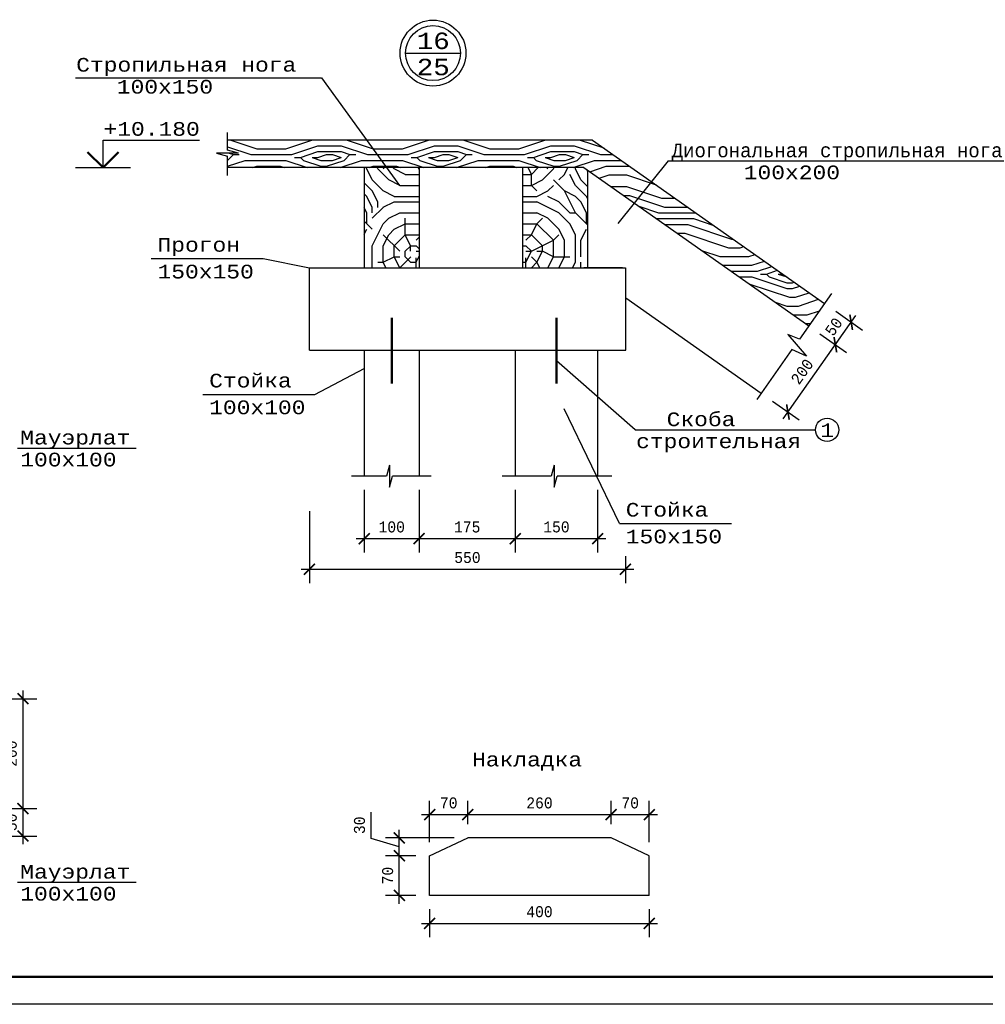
# Model space of a CAD drawing. Header units: millimetres. Extents: x -17 to 2655, y -428 to 194.
# Tile 36 of 47: x 1409 to 1585, y -103 to 77. Entities that reach past the tile are written whole.
import ezdxf
from ezdxf.enums import TextEntityAlignment as Align

# ---------------------------------------------------------------- set-up
doc = ezdxf.new("R2010")
doc.units = ezdxf.units.MM
for name, color, linetype in [('лист а3', 7, 'Continuous'), ('Размеры', 5, 'Continuous'), ('текст', 7, 'Continuous'), ('тонкий', 251, 'Continuous')]:
    doc.layers.add(name, color=color, linetype=linetype)
doc.layers.add('стропила', color=40, linetype='Continuous', lineweight=30)
doc.styles.get("Standard").update_dxf_attribs({"font": 'COUR.TTF', "width": 0.8, "height": 2})
doc.styles.add('style1', font='COUR.TTF')
doc.dimstyles.get("Standard").update_dxf_attribs({"dimtxt": 2, "dimasz": 2, "dimexe": 2.5, "dimexo": 2.5, "dimgap": 1, "dimtad": 1, "dimdec": 0, "dimzin": 0, "dimdsep": 46, "dimtxsty": 'Standard', "dimblk": 'ARCHTICK', "dimcen": -3, "dimdle": 1.5, "dimadec": 0, "dimazin": 0, "dimtfac": 0.75, "dimtdec": 0, "dimtofl": 0, "dimtmove": 0, "dimatfit": 3, "dimldrblk": 'ARCHTICK', "dimfxl": 0, "dimtvp": 1.5, "dimtolj": 1, "dimtzin": 0, "dimarcsym": 0})
pattern_1 = [(0, (1337.216, 583.533), (20, 20), [6, -14]), (0, (1337.216, 584.533), (20, 20), [6, -14]), (0, (1338.216, 586.533), (20, 20), [4, -16]), (0, (1339.216, 588.533), (20, 20), [3, -17]), (0, (1339.216, 590.533), (20, 20), [2, -18]), (0, (1334.216, 592.533), (20, 20), [1, -5, 1, -13]), (0, (1337.216, 593.533), (20, 20), [1, -8, 3, -8]), (0, (1341.216, 594.533), (20, 20), [1, -1, 1, -17]), (0, (1340.216, 595.533), (20, 20), [1, -19]), (0, (1339.216, 597.533), (20, 20), [3, -17]), (0, (1339.216, 599.533), (20, 20), [4, -16]), (0, (1338.216, 601.533), (20, 20), [5, -6, 1, -8]), (90, (1330.216, 589.533), (-20, 20), [1, -2, 5, -12]), (90, (1331.216, 591.533), (-20, 20), [1, -1, 3, -15]), (90, (1332.216, 599.533), (-20, 20), [2, -18]), (90, (1333.216, 591.533), (-20, 20), [4, -6, 1, -9]), (90, (1334.216, 602.533), (-20, 20), [1, -19]), (90, (1335.216, 592.533), (-20, 20), [3, -17]), (90, (1337.216, 593.533), (-20, 20), [2, -18]), (90, (1339.216, 593.533), (-20, 20), [1, -3, 3, -13]), (90, (1340.216, 594.533), (-20, 20), [1, -19]), (90, (1341.216, 590.533), (-20, 20), [2.8, -17.2]), (90, (1342.216, 586.533), (-20, 20), [2, -18]), (90, (1344.216, 594.533), (-20, 20), [1, -19]), (90, (1346.216, 593.533), (-20, 20), [3, -17]), (90, (1348.216, 593.533), (-20, 20), [3, -17]), (45, (1345.216, 585.533), (2e-15, 20), [1.4142, -1.4142, 1.4142, -24.04167]), (45, (1341.216, 590.533), (2e-15, 20), [2.8284, -25.4559]), (45, (1333.216, 600.533), (2e-15, 20), [2.8284, -25.4559]), (45, (1337.216, 595.533), (2e-15, 20), [2.8284, -25.4559]), (45, (1338.216, 591.533), (2e-15, 20), [2.8284, -25.4559]), (45, (1344.216, 587.533), (2e-15, 20), [2.8284, -25.4559]), (45, (1342.216, 588.533), (2e-15, 20), [4.24264, -24.0416]), (45, (1336.216, 597.533), (2e-15, 20), [1.4142, -26.8701]), (45, (1335.216, 599.533), (2e-15, 20), [1.4142, -26.8701]), (45, (1343.216, 599.533), (2e-15, 20), [1.4142, -26.8701]), (45, (1335.216, 589.533), (2e-15, 20), [1.4142, -26.8701]), (45, (1346.216, 596.533), (2e-15, 20), [1.4142, -26.8701]), (45, (1339.216, 594.533), (2e-15, 20), [1.4142, -26.8701]), (45, (1341.216, 596.533), (2e-15, 20), [1.4142, -26.8701]), (135, (1340.216, 592.533), (-20, 2e-15), [1.4142, -1.4142, 4.24264, -21.21323]), (135, (1343.216, 592.533), (-20, 2e-15), [1.4142, -26.8701]), (135, (1343.216, 585.533), (-20, 2e-15), [1.4142, -26.8701]), (135, (1339.216, 590.533), (-20, 2e-15), [1.4142, -26.8701]), (135, (1342.216, 594.533), (-20, 2e-15), [1.4142, -26.8701]), (135, (1337.216, 589.533), (-20, 2e-15), [1.4142, -26.8701]), (135, (1345.216, 589.533), (-20, 2e-15), [1.4142, -26.8701]), (135, (1331.216, 583.533), (-20, 2e-15), [1.4142, -26.8701]), (135, (1332.216, 584.533), (-20, 2e-15), [2.8284, -25.4559]), (135, (1333.216, 585.533), (-20, 2e-15), [2.8284, -25.4559]), (135, (1335.216, 585.533), (-20, 2e-15), [2.8284, -25.4559]), (135, (1336.216, 587.533), (-20, 2e-15), [2.8284, -25.4559]), (135, (1344.216, 595.533), (-20, 2e-15), [2.8284, -25.4559]), (135, (1348.216, 585.533), (-20, 2e-15), [2.8284, -25.4559]), (135, (1349.216, 601.533), (-20, 2e-15), [2.8284, -25.4559]), (135, (1349.216, 599.533), (-20, 2e-15), [2.8284, -25.4559]), (135, (1347.216, 598.533), (-20, 2e-15), [2.8284, -25.4559]), (135, (1333.216, 598.533), (-20, 2e-15), [4.24264, -24.0416]), (135, (1346.216, 596.533), (-20, 2e-15), [4.24264, -24.0416]), (26.565, (1335.216, 602.533), (20, 8e-09), [2.236, -42.48536]), (26.565, (1335.216, 592.533), (20, 8e-09), [2.236, -42.48536]), (26.565, (1337.216, 598.533), (20, 8e-09), [2.236, -42.48536]), (26.565, (1343.216, 584.533), (20, 8e-09), [2.236, -42.48536]), (26.565, (1342.216, 586.533), (20, 8e-09), [2.236, -42.48536]), (26.565, (1336.216, 590.533), (20, 8e-09), [2.236, -42.48536]), (26.565, (1336.216, 600.533), (20, 8e-09), [2.236, -42.48536]), (26.565, (1342.216, 594.533), (20, 8e-09), [4.472, -40.24936]), (63.435, (1342.216, 597.533), (1e-09, 20), [2.236, -42.48536]), (63.435, (1345.216, 591.533), (1e-09, 20), [2.236, -42.48536]), (63.435, (1335.216, 595.533), (1e-09, 20), [2.236, -42.48536]), (63.435, (1331.216, 596.533), (1e-09, 20), [2.236, -42.48536]), (63.435, (1343.216, 592.533), (1e-09, 20), [2.236, -42.48536]), (63.435, (1341.216, 592.533), (1e-09, 20), [2.236, -42.48536]), (63.435, (1333.216, 595.533), (1e-09, 20), [4.472, -40.24936]), (63.435, (1348.216, 588.533), (1e-09, 20), [4.472, -40.24936]), (63.435, (1346.216, 589.533), (1e-09, 20), [4.472, -40.24936]), (116.565, (1330.216, 586.533), (-8e-09, 20), [2.236, -42.48536]), (116.565, (1330.216, 597.533), (-8e-09, 20), [2.236, -42.48536]), (116.565, (1334.216, 583.533), (-8e-09, 20), [2.236, -42.48536]), (116.565, (1332.216, 601.533), (-8e-09, 20), [2.236, -42.48536]), (116.565, (1334.216, 589.533), (-8e-09, 20), [2.236, -42.48536]), (116.565, (1338.216, 591.533), (-8e-09, 20), [2.236, -42.48536]), (116.565, (1340.216, 595.533), (-8e-09, 20), [2.236, -42.48536]), (116.565, (1331.216, 587.533), (6e-06, 20), [2.236, -42.48536]), (116.565, (1336.216, 590.533), (-8e-09, 20), [2.236, -42.48536]), (116.565, (1342.216, 588.533), (-8e-09, 20), [2.236, -42.48536]), (116.565, (1344.216, 590.533), (-8e-09, 20), [2.236, -42.48536]), (116.565, (1348.216, 596.533), (-8e-09, 20), [2.236, -42.48536]), (116.565, (1333.216, 602.533), (-8e-09, 20), [2.236, -42.48536]), (116.565, (1330.216, 601.533), (-8e-09, 20), [4.472, -40.24936]), (116.565, (1333.216, 587.533), (-8e-09, 20), [4.472, -40.24936]), (153.435, (1330.216, 584.533), (-20, 1e-09), [2.236, -42.48536]), (153.435, (1347.216, 583.533), (-20, 1e-09), [2.236, -42.48536]), (153.435, (1346.216, 593.533), (-20, 1e-09), [2.236, -42.48536]), (153.435, (1338.216, 586.533), (-20, 1e-09), [2.236, -42.48536]), (153.435, (1337.216, 584.533), (-20, 1e-09), [2.236, -42.48536]), (153.435, (1339.216, 588.533), (-20, 1e-09), [2.236, -42.48536]), (153.435, (1345.216, 600.533), (-20, 1e-09), [2.236, -42.48536]), (153.435, (1347.216, 601.533), (-20, 1e-09), [4.472, -40.24936])]

# ---------------------------------------------------------------- blocks, each defined once
blk = doc.blocks.new('_ArchTick')
at = {"color": 0, "linetype": 'ByBlock', "const_width": 0.15}
blk.add_lwpolyline([(-0.5, -0.5), (0.5, 0.5)], dxfattribs=at)
blk = doc.blocks.new('*D240')
at = {"layer": 'Defpoints', "color": 0}
for p in [(1483.69, -82.71), (1523.69, -82.71), (1523.69, -87.8)]:
    blk.add_point(p, dxfattribs=at)
at = {"layer": 'Размеры', "color": 0, "lineweight": -2}
for p, q in [((1483.69, -85.21), (1483.69, -90.3)), ((1523.69, -85.21), (1523.69, -90.3)), ((1482.19, -87.8), (1525.19, -87.8))]:
    blk.add_line(p, q, dxfattribs=at)
at = {"layer": 'Размеры', "color": 0, "lineweight": -2, "xscale": 2, "yscale": 2, "zscale": 2, "rotation": 180}
blk.add_blockref('_ArchTick', (1483.69, -87.8), dxfattribs=at)
at = {"layer": 'Размеры', "color": 0, "lineweight": -2, "xscale": 2, "yscale": 2, "zscale": 2}
blk.add_blockref('_ArchTick', (1523.69, -87.8), dxfattribs=at)
at = {"layer": 'Размеры', "color": 0, "insert": (1503.69, -85.68), "char_height": 2, "attachment_point": 5}
blk.add_mtext('\\A1;400', dxfattribs=at)
blk = doc.blocks.new('*D241')
at = {"layer": 'Defpoints', "color": 0}
for p in [(1478.16, -75.49), (1483.69, -75.49), (1483.69, -82.71)]:
    blk.add_point(p, dxfattribs=at)
at = {"layer": 'Размеры', "color": 0, "lineweight": -2}
for p, q in [((1478.16, -84.21), (1478.16, -73.99)), ((1481.19, -75.49), (1475.66, -75.49)), ((1481.19, -82.71), (1475.66, -82.71))]:
    blk.add_line(p, q, dxfattribs=at)
at = {"layer": 'Размеры', "color": 0, "lineweight": -2, "xscale": 2, "yscale": 2, "zscale": 2}
for p, rotation in [((1478.16, -75.49), 90), ((1478.16, -82.71), 270)]:
    blk.add_blockref('_ArchTick', p, dxfattribs=dict(at, rotation=rotation))
at = {"layer": 'Размеры', "color": 0, "insert": (1476.04, -79.1), "char_height": 2, "attachment_point": 5, "rotation": 90}
blk.add_mtext('\\A1;70', dxfattribs=at)
blk = doc.blocks.new('*D242')
at = {"layer": 'Defpoints', "color": 0}
for p in [(1478.16, -72.24), (1490.64, -72.24), (1483.69, -75.49)]:
    blk.add_point(p, dxfattribs=at)
at = {"layer": 'Размеры', "color": 0, "lineweight": -2}
for p, q in [((1473.04, -72.33), (1473.04, -67.55)), ((1478.16, -76.99), (1478.16, -70.74)), ((1478.16, -73.86), (1473.04, -72.33)), ((1488.14, -72.24), (1475.66, -72.24)), ((1481.19, -75.49), (1475.66, -75.49))]:
    blk.add_line(p, q, dxfattribs=at)
at = {"layer": 'Размеры', "color": 0, "lineweight": -2, "xscale": 2, "yscale": 2, "zscale": 2}
for p, rotation in [((1478.16, -72.24), 90), ((1478.16, -75.49), 270)]:
    blk.add_blockref('_ArchTick', p, dxfattribs=dict(at, rotation=rotation))
at = {"layer": 'Размеры', "color": 0, "insert": (1470.92, -69.94), "char_height": 2, "attachment_point": 5, "rotation": 90}
blk.add_mtext('\\A1;30', dxfattribs=at)
blk = doc.blocks.new('*D243')
at = {"layer": 'Defpoints', "color": 0}
for p in [(1490.64, -68), (1490.64, -72.24), (1483.69, -75.49)]:
    blk.add_point(p, dxfattribs=at)
at = {"layer": 'Размеры', "color": 0, "lineweight": -2}
for p, q in [((1483.69, -72.99), (1483.69, -65.5)), ((1490.64, -69.74), (1490.64, -65.5)), ((1482.19, -68), (1492.14, -68))]:
    blk.add_line(p, q, dxfattribs=at)
at = {"layer": 'Размеры', "color": 0, "lineweight": -2, "xscale": 2, "yscale": 2, "zscale": 2, "rotation": 180}
blk.add_blockref('_ArchTick', (1483.69, -68), dxfattribs=at)
at = {"layer": 'Размеры', "color": 0, "lineweight": -2, "xscale": 2, "yscale": 2, "zscale": 2}
blk.add_blockref('_ArchTick', (1490.64, -68), dxfattribs=at)
at = {"layer": 'Размеры', "color": 0, "insert": (1487.16, -65.88), "char_height": 2, "attachment_point": 5}
blk.add_mtext('\\A1;70', dxfattribs=at)
blk = doc.blocks.new('*D244')
at = {"layer": 'Defpoints', "color": 0}
for p in [(1516.73, -68), (1490.64, -72.24), (1516.73, -72.24)]:
    blk.add_point(p, dxfattribs=at)
at = {"layer": 'Размеры', "color": 0, "lineweight": -2}
for p, q in [((1490.64, -69.74), (1490.64, -65.5)), ((1516.73, -69.74), (1516.73, -65.5)), ((1489.14, -68), (1518.23, -68))]:
    blk.add_line(p, q, dxfattribs=at)
at = {"layer": 'Размеры', "color": 0, "lineweight": -2, "xscale": 2, "yscale": 2, "zscale": 2, "rotation": 180}
blk.add_blockref('_ArchTick', (1490.64, -68), dxfattribs=at)
at = {"layer": 'Размеры', "color": 0, "lineweight": -2, "xscale": 2, "yscale": 2, "zscale": 2}
blk.add_blockref('_ArchTick', (1516.73, -68), dxfattribs=at)
at = {"layer": 'Размеры', "color": 0, "insert": (1503.69, -65.88), "char_height": 2, "attachment_point": 5}
blk.add_mtext('\\A1;260', dxfattribs=at)
blk = doc.blocks.new('*D245')
at = {"layer": 'Defpoints', "color": 0}
for p in [(1523.69, -68), (1516.73, -72.24), (1523.69, -75.49)]:
    blk.add_point(p, dxfattribs=at)
at = {"layer": 'Размеры', "color": 0, "lineweight": -2}
for p, q in [((1516.73, -69.74), (1516.73, -65.5)), ((1523.69, -72.99), (1523.69, -65.5)), ((1515.23, -68), (1525.19, -68))]:
    blk.add_line(p, q, dxfattribs=at)
at = {"layer": 'Размеры', "color": 0, "lineweight": -2, "xscale": 2, "yscale": 2, "zscale": 2, "rotation": 180}
blk.add_blockref('_ArchTick', (1516.73, -68), dxfattribs=at)
at = {"layer": 'Размеры', "color": 0, "lineweight": -2, "xscale": 2, "yscale": 2, "zscale": 2}
blk.add_blockref('_ArchTick', (1523.69, -68), dxfattribs=at)
at = {"layer": 'Размеры', "color": 0, "insert": (1520.21, -65.88), "char_height": 2, "attachment_point": 5}
blk.add_mtext('\\A1;70', dxfattribs=at)
blk = doc.blocks.new('*D270')
at = {"layer": 'Defpoints', "color": 0}
for p in [(1390.63, -46.9), (1390.63, -66.9), (1409.62, -66.9)]:
    blk.add_point(p, dxfattribs=at)
at = {"layer": 'Размеры', "color": 0, "lineweight": -2}
for p, q in [((1409.62, -45.4), (1409.62, -68.4)), ((1393.13, -46.9), (1412.12, -46.9)), ((1393.13, -66.9), (1412.12, -66.9))]:
    blk.add_line(p, q, dxfattribs=at)
at = {"layer": 'Размеры', "color": 0, "lineweight": -2, "xscale": 2, "yscale": 2, "zscale": 2}
for p, rotation in [((1409.62, -46.9), 90), ((1409.62, -66.9), 270)]:
    blk.add_blockref('_ArchTick', p, dxfattribs=dict(at, rotation=rotation))
at = {"layer": 'Размеры', "color": 0, "insert": (1407.5, -56.9), "char_height": 2, "attachment_point": 5, "rotation": 90}
blk.add_mtext('\\A1;200', dxfattribs=at)
blk = doc.blocks.new('*D361')
at = {"layer": 'Defpoints', "color": 0}
for p in [(1390.63, -66.9), (1403.53, -71.9), (1409.62, -71.9)]:
    blk.add_point(p, dxfattribs=at)
at = {"layer": 'Размеры', "color": 0, "lineweight": -2}
for p, q in [((1409.62, -65.4), (1409.62, -73.4)), ((1393.13, -66.9), (1412.12, -66.9)), ((1406.03, -71.9), (1412.12, -71.9))]:
    blk.add_line(p, q, dxfattribs=at)
at = {"layer": 'Размеры', "color": 0, "lineweight": -2, "xscale": 2, "yscale": 2, "zscale": 2}
for p, rotation in [((1409.62, -66.9), 90), ((1409.62, -71.9), 270)]:
    blk.add_blockref('_ArchTick', p, dxfattribs=dict(at, rotation=rotation))
at = {"layer": 'Размеры', "color": 0, "insert": (1407.5, -69.4), "char_height": 2, "attachment_point": 5, "rotation": 90}
blk.add_mtext('\\A1;50', dxfattribs=at)
blk = doc.blocks.new('*D383')
at = {"layer": 'Defpoints', "color": 0}
for p in [(1471.78, -6.39), (1481.78, -6.39), (1481.78, -17.76)]:
    blk.add_point(p, dxfattribs=at)
at = {"layer": 'Размеры', "color": 0, "lineweight": -2}
for p, q in [((1471.78, -8.89), (1471.78, -20.26)), ((1481.78, -8.89), (1481.78, -20.26)), ((1470.28, -17.76), (1483.28, -17.76))]:
    blk.add_line(p, q, dxfattribs=at)
at = {"layer": 'Размеры', "color": 0, "lineweight": -2, "xscale": 2, "yscale": 2, "zscale": 2, "rotation": 180}
blk.add_blockref('_ArchTick', (1471.78, -17.76), dxfattribs=at)
at = {"layer": 'Размеры', "color": 0, "lineweight": -2, "xscale": 2, "yscale": 2, "zscale": 2}
blk.add_blockref('_ArchTick', (1481.78, -17.76), dxfattribs=at)
at = {"layer": 'Размеры', "color": 0, "insert": (1476.78, -15.64), "char_height": 2, "attachment_point": 5}
blk.add_mtext('\\A1;100', dxfattribs=at)
blk = doc.blocks.new('*D384')
at = {"layer": 'Defpoints', "color": 0}
for p in [(1481.78, -6.39), (1499.28, -6.39), (1499.28, -17.76)]:
    blk.add_point(p, dxfattribs=at)
at = {"layer": 'Размеры', "color": 0, "lineweight": -2}
for p, q in [((1481.78, -8.89), (1481.78, -20.26)), ((1499.28, -8.89), (1499.28, -20.26)), ((1480.28, -17.76), (1500.78, -17.76))]:
    blk.add_line(p, q, dxfattribs=at)
at = {"layer": 'Размеры', "color": 0, "lineweight": -2, "xscale": 2, "yscale": 2, "zscale": 2, "rotation": 180}
blk.add_blockref('_ArchTick', (1481.78, -17.76), dxfattribs=at)
at = {"layer": 'Размеры', "color": 0, "lineweight": -2, "xscale": 2, "yscale": 2, "zscale": 2}
blk.add_blockref('_ArchTick', (1499.28, -17.76), dxfattribs=at)
at = {"layer": 'Размеры', "color": 0, "insert": (1490.53, -15.65), "char_height": 2, "attachment_point": 5}
blk.add_mtext('\\A1;175', dxfattribs=at)
blk = doc.blocks.new('*D385')
at = {"layer": 'Defpoints', "color": 0}
for p in [(1499.28, -6.39), (1514.28, -6.39), (1514.28, -17.76)]:
    blk.add_point(p, dxfattribs=at)
at = {"layer": 'Размеры', "color": 0, "lineweight": -2}
for p, q in [((1499.28, -8.89), (1499.28, -20.26)), ((1514.28, -8.89), (1514.28, -20.26)), ((1497.78, -17.76), (1515.78, -17.76))]:
    blk.add_line(p, q, dxfattribs=at)
at = {"layer": 'Размеры', "color": 0, "lineweight": -2, "xscale": 2, "yscale": 2, "zscale": 2, "rotation": 180}
blk.add_blockref('_ArchTick', (1499.28, -17.76), dxfattribs=at)
at = {"layer": 'Размеры', "color": 0, "lineweight": -2, "xscale": 2, "yscale": 2, "zscale": 2}
blk.add_blockref('_ArchTick', (1514.28, -17.76), dxfattribs=at)
at = {"layer": 'Размеры', "color": 0, "insert": (1506.78, -15.64), "char_height": 2, "attachment_point": 5}
blk.add_mtext('\\A1;150', dxfattribs=at)
blk = doc.blocks.new('*D386')
at = {"layer": 'Defpoints', "color": 0}
for p in [(1461.78, -10.28), (1519.36, -18.46), (1519.36, -23.34)]:
    blk.add_point(p, dxfattribs=at)
at = {"layer": 'Размеры', "color": 0, "lineweight": -2}
for p, q in [((1461.78, -12.78), (1461.78, -25.84)), ((1519.36, -20.96), (1519.36, -25.84)), ((1460.28, -23.34), (1520.86, -23.34))]:
    blk.add_line(p, q, dxfattribs=at)
at = {"layer": 'Размеры', "color": 0, "lineweight": -2, "xscale": 2, "yscale": 2, "zscale": 2, "rotation": 180}
blk.add_blockref('_ArchTick', (1461.78, -23.34), dxfattribs=at)
at = {"layer": 'Размеры', "color": 0, "lineweight": -2, "xscale": 2, "yscale": 2, "zscale": 2}
blk.add_blockref('_ArchTick', (1519.36, -23.34), dxfattribs=at)
at = {"layer": 'Размеры', "color": 0, "insert": (1490.57, -21.21), "char_height": 2, "attachment_point": 5}
blk.add_mtext('\\A1;550', dxfattribs=at)
blk = doc.blocks.new('*D387')
at = {"layer": 'Defpoints', "color": 0}
for p in [(1552.72, 20.97), (1557.58, 17.54), (1544.08, 8.71)]:
    blk.add_point(p, dxfattribs=at)
at = {"layer": 'Размеры', "color": 0, "lineweight": -2}
for p, q in [((1548.08, 4.06), (1558.45, 18.77)), ((1554.76, 19.53), (1559.63, 16.1)), ((1546.12, 7.27), (1550.99, 3.84))]:
    blk.add_line(p, q, dxfattribs=at)
at = {"layer": 'Размеры', "color": 0, "lineweight": -2, "xscale": 2, "yscale": 2, "zscale": 2}
for p, rotation in [((1557.58, 17.54), 54.82705745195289), ((1548.94, 5.28), 234.8270574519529)]:
    blk.add_blockref('_ArchTick', p, dxfattribs=dict(at, rotation=rotation))
at = {"layer": 'Размеры', "color": 0, "insert": (1551.53, 12.64), "char_height": 2, "attachment_point": 5, "rotation": 54.8271}
blk.add_mtext('\\A1;200', dxfattribs=at)
blk = doc.blocks.new('*D388')
at = {"layer": 'Defpoints', "color": 0}
for p in [(1555.6, 25.06), (1560.46, 21.63), (1552.72, 20.97)]:
    blk.add_point(p, dxfattribs=at)
at = {"layer": 'Размеры', "color": 0, "lineweight": -2}
for p, q in [((1557.64, 23.62), (1562.51, 20.19)), ((1556.72, 16.32), (1561.33, 22.86)), ((1554.76, 19.53), (1559.63, 16.1))]:
    blk.add_line(p, q, dxfattribs=at)
at = {"layer": 'Размеры', "color": 0, "lineweight": -2, "xscale": 2, "yscale": 2, "zscale": 2}
for p, rotation in [((1560.46, 21.63), 54.82705745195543), ((1557.58, 17.54), 234.8270574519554)]:
    blk.add_blockref('_ArchTick', p, dxfattribs=dict(at, rotation=rotation))
at = {"layer": 'Размеры', "color": 0, "insert": (1557.29, 20.81), "char_height": 2, "attachment_point": 5, "rotation": 54.8271}
blk.add_mtext('\\A1;50', dxfattribs=at)

msp = doc.modelspace()

# ---------------------------------------------------------------- hatches: boundary and pattern name
at = {"layer": 'тонкий'}
h = msp.add_hatch(dxfattribs=at)
h.set_pattern_fill('WOODFACE', color=256, scale=15, angle=315, style=0, pattern_type=2)
h.set_pattern_definition([(315, (1332.868, 581.942), (21.2132, -5e-15), [0.75, -14.25]), (45, (1340.823, 581.412), (5e-15, 21.2132), [1.5, -13.5]), (0, (1337.641, 582.473), (10.6066, 10.6066), [1.0605, -3.1815, 1.0605, -2.121, 7.425, -6.3647]), (0, (1331.807, 581.942), (10.6066, 10.6066), [1.06065, -2.1213, 1.06065, -16.9706]), (0, (1336.58, 579.291), (10.6066, 10.6066), [1.06065, -20.15255]), (0, (1337.11, 577.7), (10.6066, 10.6066), [1.06065, -20.15255]), (0, (1336.58, 580.351), (10.6066, 10.6066), [1.06065, -20.15255]), (0, (1336.58, 581.412), (10.6066, 10.6066), [2.1213, -19.0919]), (0, (1347.187, 586.715), (10.6066, 10.6066), [2.1213, -19.0919]), (0, (1336.05, 583.003), (10.6066, 10.6066), [4.2426, -16.9706]), (0, (1336.05, 584.064), (10.6066, 10.6066), [4.2426, -16.9706]), (0, (1346.126, 580.351), (10.6066, 10.6066), [4.2426, -16.9706]), (0, (1336.58, 585.655), (10.6066, 10.6066), [3.18198, -18.03122]), (0, (1336.05, 589.367), (10.6066, 10.6066), [3.18198, -18.03122]), (0, (1336.05, 587.246), (10.6066, 10.6066), [3.18198, -18.03122]), (0, (1346.126, 583.533), (10.6066, 10.6066), [5.3033, -15.9099]), (0, (1345.596, 585.124), (10.6066, 10.6066), [5.3033, -15.9099]), (0, (1344.005, 581.412), (10.6066, 10.6066), [7.42462, -13.7886]), (341.565, (1334.989, 581.942), (10.6066, -10.6066), [1.67705, -31.86397]), (341.565, (1340.2924, 583.003), (10.6066, -10.6066), [1.67705, -31.86397]), (341.565, (1338.7014, 582.4726), (10.6066, -10.6066), [1.67705, -31.86397]), (341.565, (1333.398, 581.412), (10.6066, -10.6066), [3.3541, -30.1869]), (341.565, (1340.2924, 584.0636), (10.6066, -10.6066), [5.03115, -28.50987]), (341.565, (1339.762, 585.6546), (10.6066, -10.6066), [6.7082, -26.8328]), (341.565, (1339.232, 587.2456), (10.6066, -10.6066), [6.7082, -26.8328]), (341.565, (1340.823, 592.0186), (10.6066, -10.6066), [6.7082, -26.8328]), (341.565, (1339.762, 590.958), (10.6066, -10.6066), [8.38525, -25.15576]), (341.565, (1339.232, 589.367), (10.6066, -10.6066), [8.38525, -25.15576]), (18.435, (1338.7014, 581.412), (10.6066, 10.6066), [1.67705, -31.86397]), (18.435, (1336.05, 581.942), (10.6066, 10.6066), [1.67705, -31.86397]), (18.435, (1332.868, 581.942), (10.6066, 10.6066), [3.3541, -30.1869]), (18.435, (1337.641, 580.351), (10.6066, 10.6066), [3.3541, -30.1869]), (18.435, (1331.277, 582.4726), (10.6066, 10.6066), [5.03115, -28.50987]), (18.435, (1330.216, 583.533), (10.6066, 10.6066), [6.7082, -26.8328]), (18.435, (1340.2924, 574.518), (10.6066, 10.6066), [6.7082, -26.8328]), (18.435, (1337.641, 579.291), (10.6066, 10.6066), [6.7082, -26.8328]), (18.435, (1338.7014, 576.109), (10.6066, 10.6066), [8.38525, -25.15576]), (18.435, (1338.171, 577.7), (10.6066, 10.6066), [8.38525, -25.15576])])
h.paths.add_polyline_path([(1446.8465, 54.7922), (1446.8465, 52.9635), (1448.8465, 52.4184), (1444.8465, 52.4184), (1446.8465, 51.8734), (1446.8465, 49.7922), (1511.7738, 49.7922), (1552.7204, 20.9697), (1555.6007, 25.0568), (1513.3571, 54.7922)])
h = msp.add_hatch(dxfattribs=at)
h.set_pattern_fill('LOGEND', color=256, scale=20, style=0, pattern_type=2)
h.set_pattern_definition(pattern_1)
h.paths.add_polyline_path([(1481.7772, 49.7922), (1471.7772, 49.7922), (1471.7772, 31.5409), (1481.7772, 31.5409)])
h = msp.add_hatch(dxfattribs=at)
h.set_pattern_fill('LOGEND', color=256, scale=20, style=0, pattern_type=2)
h.set_pattern_definition(pattern_1)
h.paths.add_polyline_path([(1512.4288, 49.3311), (1511.7738, 49.7922), (1500.5808, 49.7922), (1500.5808, 31.5409), (1512.4288, 31.5409)])

# ---------------------------------------------------------------- linework, layer by layer
for p, q in [((1419.1942, 66.1079), (1463.9725, 66.1079)), ((1446.8465, 52.9635), (1446.8465, 56.1486)), ((1424.1995, 54.7898), (1441.7606, 54.7898)), ((1424.1995, 49.7898), (1424.1995, 54.7898)), ((1448.8465, 52.4184), (1444.8465, 52.4184)), ((1444.8465, 52.4184), (1446.8465, 51.8734)), ((1448.8465, 52.4184), (1446.8465, 52.9635)), ((1446.8465, 48.3639), (1446.8465, 51.8734)), ((1527.1189, 50.9898), (1603.796, 50.9898)), ((1419.1995, 49.7898), (1429.1995, 49.7898)), ((1521.1047, 2.0476), (1553.9549, 2.0476)), ((1408.6188, -1.2812), (1430.2088, -1.2812)), ((1476.3836, -4.3932), (1475.8386, -6.3932)), ((1476.3836, -4.3932), (1476.3836, -8.3932)), ((1506.3836, -4.3932), (1505.8386, -6.3932)), ((1506.3836, -4.3932), (1506.3836, -8.3932)), ((1475.8386, -6.3932), (1469.4685, -6.3932)), ((1476.3836, -8.3932), (1476.9287, -6.3932)), ((1483.9477, -6.3932), (1476.9287, -6.3932)), ((1505.8386, -6.3932), (1496.9112, -6.3932)), ((1506.3836, -8.3932), (1506.9287, -6.3932)), ((1516.8623, -6.3932), (1506.9287, -6.3932)), ((1408.6188, -80.3152), (1430.2088, -80.3152))]:
    msp.add_line(p, q)
at = {"lineweight": 50}
for q in [(1421.3711, 52.6183), (1427.0279, 52.6183)]:
    msp.add_line((1424.1995, 49.7898), q, dxfattribs=at)
at = {"lineweight": 30}
for p, q in [((1483.6855, -75.4859), (1490.6421, -72.242)), ((1516.7286, -72.242), (1490.6421, -72.242)), ((1523.6853, -75.4859), (1516.7286, -72.242)), ((1483.6855, -82.7104), (1483.6855, -75.4859)), ((1523.6853, -82.7104), (1523.6853, -75.4859)), ((1523.6853, -82.7104), (1483.6855, -82.7104))]:
    msp.add_line(p, q, dxfattribs=at)
msp.add_circle((1484.2965, 70.6209), 6)
msp.add_circle((1484.2965, 70.6209), 5, dxfattribs=at)
at = {"layer": 'лист а3', "color": 7}
msp.add_lwpolyline([(1319.1703, -102.5277), (1319.1703, 194.4723), (1739.1703, 194.4723), (1739.1703, -102.5277), (1319.1703, -102.5277)], dxfattribs=at)
at = {"layer": 'лист а3', "color": 7, "lineweight": 50}
msp.add_lwpolyline([(1339.1703, 189.4723), (1734.1703, 189.4723), (1734.1703, -97.5277), (1339.1703, -97.5277), (1339.1703, 189.4723)], dxfattribs=at)
at = {"layer": 'стропила'}
for p, q in [((1513.3571, 54.7922), (1446.8465, 54.7922)), ((1513.3571, 54.7922), (1555.6007, 25.0568)), ((1511.7738, 49.7922), (1446.8465, 49.7922)), ((1471.7772, 49.7898), (1471.7772, 31.5409)), ((1481.7772, 49.7898), (1481.7772, 31.5409)), ((1500.5808, 49.7922), (1500.5808, 31.5409)), ((1511.7738, 49.7922), (1552.7204, 20.9697)), ((1512.4288, 49.3311), (1512.4288, 31.5409)), ((1461.7772, 16.5409), (1461.7772, 31.5409)), ((1461.7772, 31.5409), (1519.3637, 31.5409)), ((1518.8132, 31.5409), (1511.7772, 31.5409)), ((1519.4031, 16.5409), (1519.4031, 31.5409)), ((1519.4031, 26.0784), (1544.0798, 8.7085)), ((1461.7772, 16.5409), (1519.4031, 16.5409)), ((1471.7772, 16.5409), (1471.7772, -6.3932)), ((1481.7772, 16.5409), (1481.7772, -6.3932)), ((1499.2772, 16.5409), (1499.2772, -6.3932)), ((1514.2772, 16.5409), (1514.2772, -6.3932))]:
    msp.add_line(p, q, dxfattribs=at)
at = {"layer": 'тонкий'}
for p, q in [((1479.2965, 70.6209), (1489.2965, 70.6209)), ((1463.9725, 66.1079), (1478.2161, 46.5333)), ((1527.1189, 50.9898), (1517.9453, 39.6103)), ((1432.9668, 33.2063), (1453.3696, 33.2063)), ((1453.3696, 33.2063), (1461.7772, 31.5409)), ((1521.1047, 2.0476), (1506.814, 14.6322)), ((1462.7763, 8.4956), (1471.7772, 13.1988)), ((1442.3734, 8.4956), (1462.7763, 8.4956)), ((1518.2512, -15.0203), (1508.1597, 5.8501)), ((1518.2512, -15.0203), (1538.654, -15.0203))]:
    msp.add_line(p, q, dxfattribs=at)
at = {"layer": 'тонкий', "lineweight": 50}
for p, q in [((1476.814, 22.4609), (1476.814, 10.4609)), ((1506.814, 22.4609), (1506.814, 10.4609))]:
    msp.add_line(p, q, dxfattribs=at)
at = {"layer": 'тонкий'}
msp.add_lwpolyline([(1556.8935, 26.8914), (1551.0312, 18.5726), (1548.8958, 19.422), (1552.2933, 15.4693), (1549.67, 16.6411), (1543.264, 7.551)], dxfattribs=at)
msp.add_circle((1556.0724, 2.0476), 2.1175, dxfattribs=at)

# ---------------------------------------------------------------- texts
at = {"style": 'style1'}
msp.add_text('16', height=3, dxfattribs=at).set_placement((1484.3413, 72.8607), align=Align.MIDDLE_CENTER)
for s, p in [('Стропильная нога', (1419.3178, 67.2475)), ('100x150', (1426.7134, 63.2475)), ('Диогональная стропильная нога', (1527.7634, 51.6548)), ('100x200', (1540.8924, 47.6548)), ('Прогон', (1434.1258, 34.473)), ('150x150', (1434.1258, 29.6015)), ('Стойка', (1443.5324, 9.7624)), ('100х100', (1443.5324, 4.8908)), ('Скоба', (1526.8503, 2.7126)), ('Мауэрлат', (1409.1292, -0.6163)), ('1', (1554.8307, 0.7289)), ('строительная', (1521.2843, -1.2874)), ('100х100', (1409.1276, -4.6163)), ('Стойка', (1519.4102, -13.7536)), ('150x150', (1519.4102, -18.6251)), ('Накладка', (1491.4133, -59.2247)), ('Мауэрлат', (1409.1292, -79.6503)), ('100х100', (1409.1276, -83.6503))]:
    msp.add_text(s, height=2.5, dxfattribs=at).set_placement(p)
at = {"color": 0, "style": 'style1'}
msp.add_text('25', height=3, dxfattribs=at).set_placement((1484.3413, 68.091), align=Align.MIDDLE_CENTER)
at = {"layer": 'текст', "style": 'style1'}
msp.add_text('+10.180', height=2.5, dxfattribs=at).set_placement((1424.2869, 55.5769))

# ---------------------------------------------------------------- dimensions: what is measured, and where the dimension line sits
at = {"layer": 'Размеры'}
for base, p1, p2, angle, text, picture, middle in [((1560.4626, 21.6305), (1552.7204, 20.9697), (1555.6007, 25.0568), 234.827057, '50', '*D388', (1557.2864, 20.8105)), ((1409.6243, -71.8969), (1390.6298, -66.8969), (1403.5317, -71.8969), 90, '50', '*D361', (1407.5003, -69.3969)), ((1478.1634, -72.242), (1483.6855, -75.4859), (1490.6421, -72.242), 90, '30', '*D242', (1470.9155, -71.3268))]:
    dim = msp.add_linear_dim(base=base, p1=p1, p2=p2, angle=angle, text=text, dimstyle='Standard', override={"dimtmove": 1}, dxfattribs=at)
    dim.commit()
    dim.dimension.update_dxf_attribs({"geometry": picture, "text_midpoint": middle})
dim = msp.add_aligned_dim(p1=(1544.0798, 8.7085), p2=(1552.7204, 20.9697), distance=-5.9479, text='200', dimstyle='Standard', dxfattribs=at)
dim.commit()
dim.dimension.update_dxf_attribs({"geometry": '*D387', "text_midpoint": (1551.5259, 12.6363)})
for base, p1, p2, text, picture, middle in [((1481.7772, -17.7639), (1471.7772, -6.3932), (1481.7772, -6.3932), '100', '*D383', (1476.7772, -15.64)), ((1519.3637, -23.3355), (1461.7772, -10.277), (1519.3637, -18.4603), '550', '*D386', (1490.5704, -21.2116)), ((1490.6421, -67.9994), (1483.6855, -75.4859), (1490.6421, -72.242), '70', '*D243', (1487.1638, -65.8755)), ((1523.6853, -87.8036), (1483.6855, -82.7104), (1523.6853, -82.7104), '400', '*D240', (1503.6854, -85.6797))]:
    dim = msp.add_linear_dim(base=base, p1=p1, p2=p2, text=text, dimstyle='Standard', dxfattribs=at)
    dim.commit()
    dim.dimension.update_dxf_attribs({"geometry": picture, "text_midpoint": middle})
for base, p1, p2, text, picture, middle in [((1499.2772, -17.7639), (1481.7772, -6.3932), (1499.2772, -6.3932), '175', '*D384', (1490.5272, -15.6511)), ((1514.2772, -17.7639), (1499.2772, -6.3932), (1514.2772, -6.3932), '150', '*D385', (1506.7772, -15.64)), ((1516.7286, -67.9994), (1490.6421, -72.242), (1516.7286, -72.242), '260', '*D244', (1503.6854, -65.8755)), ((1523.6853, -67.9994), (1516.7286, -72.242), (1523.6853, -75.4859), '70', '*D245', (1520.2069, -65.8755))]:
    dim = msp.add_linear_dim(base=base, p1=p1, p2=p2, text=text, dimstyle='Standard', override={"dimtmove": 1}, dxfattribs=at)
    dim.commit()
    dim.dimension.update_dxf_attribs({"geometry": picture, "text_midpoint": middle})
for base, p1, p2, text, picture, middle in [((1409.6243, -66.8969), (1390.6298, -46.8969), (1390.6298, -66.8969), '200', '*D270', (1407.5003, -56.8969)), ((1478.1634, -75.4859), (1483.6855, -82.7104), (1483.6855, -75.4859), '70', '*D241', (1476.0394, -79.0982))]:
    dim = msp.add_linear_dim(base=base, p1=p1, p2=p2, angle=90, text=text, dimstyle='Standard', dxfattribs=at)
    dim.commit()
    dim.dimension.update_dxf_attribs({"geometry": picture, "text_midpoint": middle})

doc.saveas('drawing.dxf')
